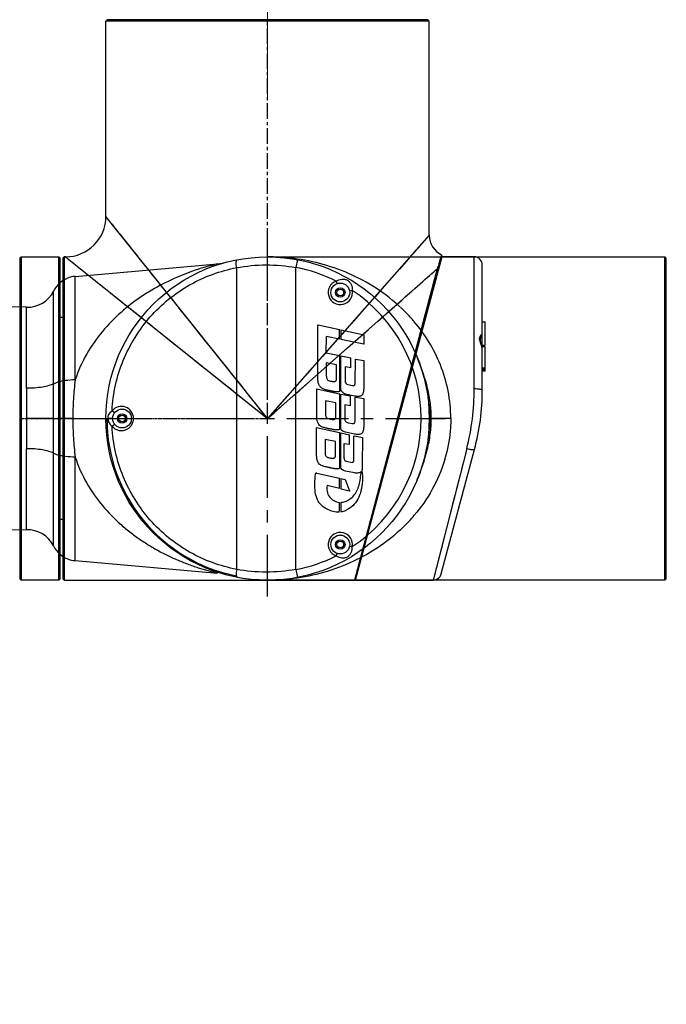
# Model space of a CAD drawing. Header units: millimetres. Extents: x 4164 to 11013, y 682 to 4081.
# Tile 31 of 35: x 6329 to 6569, y 1892 to 2258. Entities that reach past the tile are written whole.
import ezdxf

# ---------------------------------------------------------------- set-up
doc = ezdxf.new("R2010")
doc.units = ezdxf.units.MM
doc.linetypes.add('CENTER', pattern=[0.6, 0.375, -0.075, 0.075, -0.075])
doc.layers.add('dim', color=82, linetype='Continuous', lineweight=9)
doc.layers.add('老模组', color=7, linetype='Continuous')
doc.styles.add('TH_GBDIM', font='romans.shx', dxfattribs={"width": 0.8, "bigfont": 'gbcbig.shx'})
doc.dimstyles.new('TH_GBDIM', dxfattribs={"dimtxt": 3.5, "dimasz": 2.5, "dimexe": 2, "dimexo": 0, "dimgap": 1.5, "dimtad": 1, "dimdec": 1, "dimdsep": 46, "dimtxsty": 'TH_GBDIM', "dimcen": 2.5, "dimclrd": 3, "dimclre": 3, "dimclrt": 3, "dimadec": 0, "dimazin": 2, "dimtfac": 0.714286, "dimtdec": 1, "dimtmove": 0, "dimatfit": 3, "dimfxl": 1, "dimtzin": 0, "dimlwd": -1, "dimlwe": -1, "dimarcsym": 0})

# ---------------------------------------------------------------- blocks, each defined once
blk = doc.blocks.new('*D20')
at = {"layer": 'Defpoints', "color": 0, "transparency": 16777216}
for p in [(4574.25, 2349.73), (6545.38, 2349.73), (4950.95, 1733.73)]:
    blk.add_point(p, dxfattribs=at)
at = {"layer": 'dim', "color": 3, "transparency": 16777216}
for p, q in [((6545.38, 2349.73), (4568.25, 2349.73)), ((4574.25, 1757.73), (4574.25, 2325.73)), ((4950.95, 1733.73), (4568.25, 1733.73))]:
    blk.add_line(p, q, dxfattribs=at)
for points in [[(4570.25, 2325.73), (4578.25, 2325.73), (4574.25, 2349.73)], [(4570.25, 1757.73), (4578.25, 1757.73), (4574.25, 1733.73)]]:
    blk.add_solid(points, dxfattribs=at)
at = {"layer": 'dim', "color": 3, "transparency": 16777216, "insert": (4553.25, 2041.73), "char_height": 30, "attachment_point": 5, "rotation": 90, "style": 'TH_GBDIM'}
blk.add_mtext('616', dxfattribs=at)
blk = doc.blocks.new('*D22')
at = {"layer": 'Defpoints', "color": 0, "transparency": 16777216}
for p in [(6420.95, 2420.03), (6420.95, 2229.06), (5860.95, 2175.01)]:
    blk.add_point(p, dxfattribs=at)
at = {"layer": 'dim', "color": 3, "transparency": 16777216}
for p, q in [((5860.95, 2175.01), (5860.95, 2426.03)), ((6420.95, 2229.06), (6420.95, 2426.03)), ((5884.95, 2420.03), (6396.95, 2420.03))]:
    blk.add_line(p, q, dxfattribs=at)
for points in [[(5884.95, 2424.03), (5884.95, 2416.03), (5860.95, 2420.03)], [(6396.95, 2424.03), (6396.95, 2416.03), (6420.95, 2420.03)]]:
    blk.add_solid(points, dxfattribs=at)
at = {"layer": 'dim', "color": 3, "transparency": 16777216, "insert": (6140.95, 2441.03), "char_height": 30, "attachment_point": 5, "style": 'TH_GBDIM'}
blk.add_mtext('560', dxfattribs=at)
blk = doc.blocks.new('*D23')
at = {"layer": 'Defpoints', "color": 0, "transparency": 16777216}
for p in [(6660.95, 2524.38), (5060.95, 2144.38), (6660.95, 2008.56)]:
    blk.add_point(p, dxfattribs=at)
at = {"layer": 'dim', "color": 3, "transparency": 16777216}
for p, q in [((5060.95, 2144.38), (5060.95, 2530.38)), ((6660.95, 2008.56), (6660.95, 2530.38)), ((5084.95, 2524.38), (6636.95, 2524.38))]:
    blk.add_line(p, q, dxfattribs=at)
for points in [[(5084.95, 2528.38), (5084.95, 2520.38), (5060.95, 2524.38)], [(6636.95, 2528.38), (6636.95, 2520.38), (6660.95, 2524.38)]]:
    blk.add_solid(points, dxfattribs=at)
at = {"layer": 'dim', "color": 3, "transparency": 16777216, "insert": (5860.95, 2545.38), "char_height": 30, "attachment_point": 5, "style": 'TH_GBDIM'}
blk.add_mtext('1600', dxfattribs=at)

msp = doc.modelspace()

# ---------------------------------------------------------------- linework, layer by layer
at = {"color": 7, "linetype": 'Continuous'}
for p, q in [((6361.45, 2257.73), (6360.95, 2257.23)), ((6360.95, 2184.73), (6360.95, 2257.23)), ((6480.95, 2257.23), (6360.95, 2257.23)), ((6480.45, 2257.73), (6361.45, 2257.73)), ((6480.45, 2257.73), (6480.95, 2257.23)), ((6480.95, 2177.73), (6480.95, 2257.23)), ((6360.97, 2184.72), (6360.95, 2184.73)), ((6389.45, 2149.11), (6360.95, 2184.73)), ((6361.06, 2184.6), (6360.97, 2184.72)), ((6480.95, 2177.73), (6420.95, 2109.73)), ((6478.63, 2175.1), (6478.24, 2174.66)), ((6485.55, 2170.49), (6485.22, 2169.43)), ((6485.82, 2169.91), (6485.55, 2170.49)), ((6328.95, 2169.23), (6329.45, 2169.73)), ((6328.95, 2169.23), (6328.95, 2050.23)), ((6329.45, 2169.73), (6329.45, 2049.73)), ((6329.45, 2169.73), (6343.45, 2169.73)), ((6343.45, 2049.73), (6343.45, 2169.73)), ((6343.95, 2169.23), (6343.45, 2169.73)), ((6343.95, 2050.23), (6343.95, 2169.23)), ((6344.95, 2169.23), (6345.45, 2169.73)), ((6344.95, 2169.23), (6344.95, 2050.23)), ((6345.45, 2169.73), (6345.45, 2049.73)), ((6345.95, 2169.73), (6345.45, 2169.73)), ((6345.95, 2169.73), (6376.26, 2145.49)), ((6349.56, 2162.48), (6402.38, 2167.1)), ((6420.95, 2169.73), (6568.45, 2169.73)), ((6421.09, 2169.73), (6420.95, 2169.73)), ((6432.04, 2168.7), (6431.49, 2165.75)), ((6453.62, 2049.73), (6485.82, 2169.91)), ((6484.83, 2168.18), (6484.66, 2167.63)), ((6485.22, 2169.43), (6484.83, 2168.18)), ((6497.66, 2169.73), (6485.82, 2169.73)), ((6497.66, 2120.82), (6497.66, 2169.73)), ((6568.95, 2169.23), (6568.45, 2169.73)), ((6568.45, 2049.73), (6568.45, 2169.73)), ((6568.95, 2050.23), (6568.95, 2169.23)), ((6350.13, 2166.39), (6350.7, 2165.94)), ((6409.49, 2053.74), (6409.49, 2165.72)), ((6420.96, 2109.73), (6483.94, 2165.31)), ((6431.49, 2053.71), (6431.49, 2165.75)), ((6483.94, 2165.31), (6453.86, 2052.1)), ((6484.43, 2164.72), (6483.94, 2165.31)), ((6500.66, 2135.26), (6500.66, 2166.73)), ((6349.56, 2124.08), (6349.56, 2162.48)), ((6446.76, 2159.79), (6446.42, 2160.73)), ((6331.5, 2151), (6000.56, 2156.77)), ((6341.5, 2122.59), (6341.5, 2157.03)), ((6452.38, 2157.28), (6451.4, 2157.11)), ((6459.61, 2153.55), (6456.76, 2150.31)), ((6468.02, 2151.26), (6470.77, 2153.69)), ((6331.5, 2120.96), (6331.5, 2151)), ((6420.95, 2109.73), (6389.45, 2149.11)), ((6455.3, 2148.66), (6452.08, 2145.01)), ((6456.76, 2150.31), (6455.3, 2148.66)), ((6373.4, 2147.78), (6375.71, 2145.93)), ((6376.26, 2145.49), (6420.96, 2109.73)), ((6473.03, 2148.31), (6472.98, 2148.36)), ((6473.03, 2148.31), (6472.98, 2148.36)), ((6475.42, 2145.65), (6475.32, 2145.77)), ((6475.42, 2145.65), (6475.32, 2145.77)), ((6500.66, 2145.56), (6501.66, 2145.56)), ((6501.66, 2136.99), (6501.66, 2145.56)), ((6439.61, 2125.45), (6439.64, 2144.32)), ((6439.64, 2144.32), (6439.74, 2144.54)), ((6439.74, 2144.54), (6447.7, 2142.79)), ((6447.7, 2139.18), (6447.7, 2142.79)), ((6448.21, 2142.69), (6456.78, 2140.84)), ((6448.21, 2142.69), (6448.21, 2139.01)), ((6442.75, 2134.16), (6442.84, 2140.15)), ((6447.7, 2139.18), (6442.84, 2140.15)), ((6456.68, 2137.32), (6448.21, 2139.01)), ((6456.77, 2137.41), (6456.78, 2140.84)), ((6442.75, 2134.16), (6447.71, 2133.07)), ((6456.77, 2137.41), (6456.68, 2137.32)), ((6500.66, 2136.99), (6501.66, 2136.99)), ((6500.66, 2136.95), (6501.66, 2136.95)), ((6500.66, 2136.93), (6501.66, 2136.93)), ((6500.66, 2136.93), (6501.66, 2136.93)), ((6500.66, 2136.9), (6501.66, 2136.9)), ((6500.66, 2136.89), (6501.66, 2136.89)), ((6500.66, 2136.48), (6501.66, 2136.48)), ((6500.66, 2120.27), (6500.66, 2135.22)), ((6501.66, 2136.9), (6501.66, 2136.89)), ((6501.66, 2127.98), (6501.66, 2136.48)), ((6442.76, 2130.39), (6442.75, 2125.63)), ((6446.59, 2129.64), (6442.76, 2130.39)), ((6447.71, 2133.07), (6447.69, 2119.92)), ((6448.17, 2120.29), (6448.2, 2132.93)), ((6448.2, 2132.93), (6451.8, 2132.21)), ((6451.8, 2128.59), (6451.8, 2132.21)), ((6453.53, 2123.3), (6453.54, 2131.78)), ((6453.54, 2131.78), (6456.72, 2131.3)), ((6456.72, 2131.3), (6456.7, 2121.13)), ((6437.64, 2128.65), (6435.52, 2126.24)), ((6446.58, 2124.36), (6446.59, 2129.64)), ((6449.82, 2128.91), (6449.71, 2128.84)), ((6449.71, 2128.84), (6449.71, 2123.73)), ((6451.8, 2128.59), (6449.82, 2128.91)), ((6500.66, 2128.52), (6501.66, 2128.52)), ((6500.66, 2128.42), (6501.66, 2128.42)), ((6500.66, 2128.39), (6501.66, 2128.39)), ((6500.66, 2127.98), (6501.66, 2127.98)), ((6500.66, 2127.94), (6501.66, 2127.94)), ((6500.66, 2127.53), (6501.66, 2127.53)), ((6501.66, 2127.28), (6500.66, 2127.28)), ((6501.66, 2127.28), (6501.66, 2127.89)), ((6341.51, 2109.73), (6341.5, 2122.59)), ((6439.2, 2120.71), (6447.58, 2118.95)), ((6439.22, 2111.38), (6439.2, 2120.71)), ((6450.86, 2122.32), (6452.41, 2122)), ((6446.28, 2115.56), (6442.45, 2116.32)), ((6442.45, 2116.32), (6442.45, 2111.56)), ((6447.69, 2118.81), (6447.68, 2105.85)), ((6448.15, 2105.88), (6448.18, 2118.81)), ((6448.18, 2118.81), (6451.69, 2118.11)), ((6453.24, 2118.08), (6449.86, 2118.81)), ((6451.68, 2114.49), (6451.69, 2118.11)), ((6453.44, 2109.18), (6453.45, 2117.47)), ((6453.63, 2117.65), (6456.73, 2117.18)), ((6456.73, 2117.18), (6456.71, 2107.01)), ((6341.51, 2109.73), (6341.51, 2114.02)), ((6446.27, 2110.28), (6446.28, 2115.56)), ((6449.68, 2114.79), (6449.58, 2114.72)), ((6449.58, 2114.72), (6449.58, 2109.61)), ((6451.68, 2114.49), (6449.68, 2114.79)), ((6341.51, 2109.73), (6331.48, 2109.73)), ((6341.5, 2096.87), (6341.51, 2109.73)), ((6341.51, 2109.73), (6342.95, 2109.73)), ((6348.66, 2109.73), (6342.95, 2109.73)), ((6348.66, 2109.73), (6361.7, 2109.73)), ((6362.87, 2109.73), (6361.7, 2109.73)), ((6363.45, 2109.73), (6362.87, 2109.73)), ((6370.45, 2109.73), (6371.2, 2109.73)), ((6481.13, 2109.73), (6481.72, 2109.73)), ((6488.95, 2109.73), (6481.72, 2109.73)), ((6439.15, 2096.64), (6439.16, 2106.38)), ((6439.16, 2106.38), (6447.68, 2104.5)), ((6453.25, 2103.96), (6449.86, 2104.68)), ((6450.87, 2108.18), (6452.44, 2107.87)), ((6442.3, 2101.92), (6442.29, 2097.16)), ((6446.13, 2101.16), (6442.3, 2101.92)), ((6446.12, 2095.88), (6446.13, 2101.16)), ((6447.68, 2104.5), (6447.67, 2091.41)), ((6448.12, 2091.44), (6448.15, 2104.37)), ((6448.15, 2104.37), (6451.38, 2103.72)), ((6451.37, 2100.09), (6451.38, 2103.72)), ((6453.01, 2094.84), (6453.02, 2103.13)), ((6453.21, 2103.31), (6456.13, 2102.65)), ((6456.13, 2102.65), (6456.12, 2092.57)), ((6331.5, 2068.47), (6331.5, 2098.51)), ((6449.27, 2100.26), (6449.27, 2095.17)), ((6451.37, 2100.09), (6449.43, 2100.39)), ((6494.87, 2098.48), (6482.46, 2049.73)), ((6485.38, 2052.03), (6497.77, 2098.27)), ((6341.5, 2062.43), (6341.5, 2096.87)), ((6349.56, 2056.98), (6349.56, 2095.38)), ((6450.3, 2093.87), (6452.32, 2093.45)), ((6486.74, 2094.54), (6486.72, 2094.46)), ((6486.74, 2094.54), (6486.72, 2094.46)), ((6487.1, 2095.81), (6487.08, 2095.75)), ((6487.1, 2095.81), (6487.08, 2095.75)), ((6453.22, 2089.52), (6449.83, 2090.24)), ((6439.19, 2089.47), (6447.65, 2087.56)), ((6447.64, 2083.71), (6447.65, 2087.56)), ((6448.14, 2087.45), (6448.11, 2083.7)), ((6448.14, 2087.45), (6449.65, 2087.14)), ((6449.75, 2087.06), (6451.36, 2082.94)), ((6447.64, 2083.71), (6443.07, 2084.9)), ((6451.21, 2082.75), (6448.22, 2083.56)), ((6448.11, 2078.6), (6448.11, 2075.14)), ((6449.93, 2075.52), (6448.63, 2075.1)), ((6331.5, 2068.47), (6000.56, 2062.69)), ((6451.4, 2062.35), (6452.38, 2062.18)), ((6446.42, 2058.74), (6446.76, 2059.68)), ((6349.56, 2056.98), (6402.38, 2052.36)), ((6431.49, 2053.71), (6432.04, 2050.76)), ((6328.95, 2050.23), (6329.45, 2049.73)), ((6343.95, 2050.23), (6343.45, 2049.73)), ((6344.95, 2050.23), (6345.45, 2049.73)), ((6453.86, 2052.1), (6453.23, 2049.73)), ((6453.71, 2050.1), (6453.23, 2049.73)), ((6453.86, 2052.1), (6453.46, 2050.58)), ((6454.14, 2053.15), (6453.86, 2052.1)), ((6484.44, 2050.48), (6484.46, 2050.5)), ((6484.46, 2050.5), (6484.44, 2050.48)), ((6484.45, 2050.49), (6484.46, 2050.5)), ((6485.37, 2051.99), (6485.38, 2052.03)), ((6568.95, 2050.23), (6568.45, 2049.73)), ((6343.45, 2049.73), (6329.45, 2049.73)), ((6345.45, 2049.73), (6453.23, 2049.73)), ((6568.45, 2049.73), (6420.95, 2049.73)), ((6453.62, 2049.73), (6482.46, 2049.73))]:
    msp.add_line(p, q, dxfattribs=at)
at = {"color": 1, "linetype": 'CENTER', "ltscale": 15.4432}
msp.add_line((6420.95, 2109.73), (6420.95, 2257.23), dxfattribs=at)
at = {"color": 1, "linetype": 'CENTER', "ltscale": 60.96}
for p, q in [((6420.95, 2043.73), (6420.95, 2175.73)), ((6354.95, 2109.73), (6486.95, 2109.73))]:
    msp.add_line(p, q, dxfattribs=at)
at = {"color": 1, "linetype": 'CENTER', "ltscale": 2.8448}
msp.add_line((6329.45, 2109.73), (6420.95, 2109.73), dxfattribs=at)
at = {"color": 7, "linetype": 'Continuous'}
for points in [[(6363.88, 2181.08), (6363.48, 2181.57), (6363.12, 2182.02)], [(6365.79, 2178.69), (6364.76, 2179.97), (6364.3, 2180.55)], [(6369.8, 2173.68), (6368.29, 2175.56), (6367.61, 2176.42), (6366.96, 2177.22), (6366.36, 2177.98), (6365.79, 2178.69)], [(6480.95, 2177.73), (6480.94, 2177.72), (6480.84, 2177.6)], [(6478.24, 2174.66), (6477.37, 2173.67), (6476.89, 2173.12)], [(6376.52, 2165.27), (6375.41, 2166.66), (6374.35, 2167.99), (6373.34, 2169.25), (6372.39, 2170.44), (6371.48, 2171.58), (6370.61, 2172.66), (6369.8, 2173.68)], [(6475.21, 2171.22), (6473.89, 2169.73), (6473.17, 2168.92)], [(6476.89, 2173.12), (6475.8, 2171.9), (6475.21, 2171.22)], [(6485.55, 2170.49), (6485.53, 2170.42), (6485.46, 2170.22), (6485.36, 2169.88), (6485.21, 2169.44)], [(6345.95, 2169.73), (6345.97, 2169.72), (6346.09, 2169.62)], [(6348.66, 2167.57), (6349.11, 2167.21), (6349.6, 2166.82)], [(6402.38, 2167.1), (6402.55, 2167.12), (6402.97, 2167.17), (6403.39, 2167.23), (6403.81, 2167.3), (6404.22, 2167.38), (6404.64, 2167.48), (6405.05, 2167.58)], [(6473.17, 2168.92), (6471.61, 2167.14), (6470.76, 2166.18), (6469.87, 2165.17), (6468.93, 2164.1), (6467.94, 2162.98)], [(6485.21, 2169.44), (6485.03, 2168.88), (6484.83, 2168.18)], [(6350.7, 2165.94), (6351.98, 2164.91), (6352.69, 2164.35)], [(6352.69, 2164.35), (6354.25, 2163.1), (6355.1, 2162.41), (6356.01, 2161.69), (6356.98, 2160.91), (6358, 2160.1), (6359.08, 2159.23), (6360.22, 2158.32), (6361.41, 2157.37)], [(6385.87, 2153.59), (6384.36, 2155.48), (6382.91, 2157.29), (6381.52, 2159.02), (6380.19, 2160.69), (6378.91, 2162.29), (6377.69, 2163.81)], [(6483.94, 2165.31), (6483.58, 2163.96), (6483.18, 2162.43), (6482.72, 2160.73), (6482.23, 2158.86), (6481.69, 2156.82), (6481.1, 2154.63), (6480.48, 2152.29), (6479.82, 2149.81), (6479.13, 2147.2), (6478.41, 2144.48), (6477.66, 2141.66), (6476.88, 2138.72), (6476.07, 2135.68), (6475.24, 2132.55), (6474.38, 2129.33), (6473.5, 2126.03), (6472.61, 2122.65), (6471.7, 2119.23), (6470.78, 2115.76), (6469.85, 2112.27), (6467.99, 2105.27)], [(6481.93, 2163.53), (6482.65, 2164.17), (6483.32, 2164.76), (6483.94, 2165.31)], [(6349.56, 2162.48), (6348.74, 2162.38), (6347.72, 2162.15), (6346.74, 2161.81), (6345.8, 2161.38), (6344.9, 2160.85), (6344.07, 2160.24), (6343.3, 2159.54), (6342.61, 2158.76), (6342, 2157.91), (6341.5, 2157.03)], [(6466.9, 2161.81), (6465.82, 2160.58), (6464.68, 2159.29)], [(6474.46, 2156.95), (6475.58, 2157.93), (6476.64, 2158.87), (6477.65, 2159.76), (6478.6, 2160.6), (6479.51, 2161.4), (6480.36, 2162.15), (6481.17, 2162.86)], [(6361.41, 2157.37), (6362.68, 2156.36), (6364, 2155.29), (6365.39, 2154.18), (6368.39, 2151.79)], [(6463.49, 2157.94), (6462.25, 2156.54), (6460.96, 2155.07), (6459.61, 2153.55)], [(6470.77, 2153.69), (6472.06, 2154.83), (6474.46, 2156.95)], [(6390.72, 2147.52), (6389.05, 2149.61), (6387.43, 2151.64), (6386.92, 2152.27)], [(6368.39, 2151.79), (6369.99, 2150.51), (6371.65, 2149.17), (6373.4, 2147.78)], [(6461.78, 2145.76), (6463.43, 2147.22), (6465.02, 2148.62), (6468.02, 2151.26)], [(6420.95, 2109.73), (6418.76, 2112.48), (6416.58, 2115.21), (6414.4, 2117.92), (6412.25, 2120.61), (6410.11, 2123.29), (6408, 2125.92), (6405.92, 2128.53), (6403.87, 2131.09), (6401.85, 2133.61), (6399.88, 2136.07), (6397.95, 2138.49), (6396.07, 2140.84), (6394.24, 2143.13), (6392.45, 2145.36), (6390.72, 2147.52)], [(6452.08, 2145.01), (6450.42, 2143.13), (6448.71, 2141.2), (6446.96, 2139.2), (6445.15, 2137.16), (6443.31, 2135.07), (6441.42, 2132.92), (6439.49, 2130.74), (6437.64, 2128.65)], [(6377.09, 2144.82), (6379.04, 2143.26), (6381.07, 2141.64), (6383.16, 2139.97), (6385.32, 2138.24), (6387.55, 2136.45), (6389.84, 2134.62), (6392.2, 2132.74), (6394.61, 2130.81), (6397.08, 2128.83), (6399.6, 2126.82), (6402.16, 2124.77), (6404.77, 2122.68), (6407.4, 2120.57), (6410.08, 2118.44), (6412.77, 2116.28), (6415.48, 2114.11), (6418.21, 2111.93), (6420.96, 2109.73)], [(6442.12, 2128.41), (6444.32, 2130.35), (6446.47, 2132.25), (6448.58, 2134.11), (6450.64, 2135.92), (6452.64, 2137.69), (6454.59, 2139.41), (6456.47, 2141.07), (6458.3, 2142.69), (6460.07, 2144.25)], [(6500.66, 2135.22), (6500.66, 2135.43), (6500.62, 2135.82), (6500.56, 2136.22), (6500.48, 2136.62), (6500.39, 2136.99), (6500.31, 2137.32), (6500.23, 2137.63), (6500.16, 2137.91), (6500.1, 2138.17), (6500.05, 2138.4), (6500.01, 2138.62), (6499.99, 2138.82), (6499.99, 2139), (6500, 2139.18), (6500.02, 2139.37), (6500.06, 2139.55), (6500.12, 2139.71), (6500.17, 2139.85), (6500.22, 2139.97), (6500.27, 2140.08), (6500.32, 2140.18), (6500.37, 2140.27), (6500.41, 2140.36), (6500.45, 2140.44), (6500.49, 2140.51), (6500.52, 2140.59), (6500.56, 2140.67), (6500.59, 2140.76), (6500.62, 2140.85), (6500.64, 2140.95), (6500.66, 2141.07), (6500.66, 2141.16)], [(6420.96, 2109.73), (6423.38, 2111.87), (6425.79, 2114), (6428.19, 2116.12), (6430.57, 2118.22), (6432.94, 2120.31), (6435.28, 2122.38), (6437.59, 2124.42), (6439.88, 2126.43), (6442.12, 2128.41)], [(6435.52, 2126.24), (6433.5, 2123.95), (6431.45, 2121.62), (6429.37, 2119.27), (6427.28, 2116.91), (6425.18, 2114.53), (6423.07, 2112.14), (6420.95, 2109.73)], [(6341.51, 2114.02), (6341.51, 2115.41), (6341.51, 2116.78), (6341.51, 2118.17), (6341.51, 2119.62), (6341.5, 2121.09), (6341.5, 2122.59)], [(6341.5, 2096.87), (6341.5, 2098.27), (6341.51, 2099.67), (6341.51, 2101.05), (6341.51, 2102.39), (6341.51, 2103.72), (6341.51, 2105.11), (6341.51, 2106.59), (6341.51, 2108.13), (6341.51, 2109.73)], [(6467.99, 2105.27), (6467.06, 2101.79), (6466.15, 2098.34), (6465.25, 2094.94), (6464.35, 2091.6), (6463.48, 2088.3), (6462.62, 2085.06), (6461.78, 2081.9), (6460.97, 2078.84), (6460.18, 2075.89), (6459.43, 2073.05), (6458.71, 2070.36), (6458.04, 2067.81), (6457.4, 2065.42), (6456.25, 2061.09)], [(6494.87, 2098.48), (6494.38, 2096.57), (6493.89, 2094.65), (6493.4, 2092.72), (6492.91, 2090.78), (6492.42, 2088.84), (6491.92, 2086.91), (6491.44, 2085.01), (6490.96, 2083.11), (6490.47, 2081.21), (6489.99, 2079.31), (6489.5, 2077.41), (6489.01, 2075.47), (6488.51, 2073.49), (6488, 2071.49), (6487.49, 2069.5), (6486.99, 2067.53), (6486.5, 2065.59), (6486.03, 2063.74), (6485.58, 2061.99), (6485.16, 2060.33), (6484.76, 2058.77), (6484.39, 2057.33), (6484.05, 2056), (6483.75, 2054.78), (6483.47, 2053.68), (6483.22, 2052.71), (6483.01, 2051.88)], [(6341.5, 2062.43), (6342, 2061.55), (6342.61, 2060.7), (6343.3, 2059.92), (6344.07, 2059.23), (6344.9, 2058.61), (6345.8, 2058.08), (6346.74, 2057.65), (6347.72, 2057.31), (6348.74, 2057.08), (6349.56, 2056.98)], [(6456.25, 2061.09), (6455.74, 2059.16), (6455.27, 2057.39), (6454.84, 2055.8), (6454.47, 2054.38)], [(6453.33, 2050.11), (6453.26, 2049.83), (6453.23, 2049.73)], [(6482.83, 2051.2), (6482.7, 2050.65), (6482.59, 2050.24), (6482.51, 2049.95), (6482.47, 2049.79), (6482.46, 2049.73)], [(6484.6, 2050.64), (6484.67, 2050.71), (6484.75, 2050.8), (6484.83, 2050.91), (6484.91, 2051.03), (6485, 2051.16), (6485.09, 2051.31), (6485.18, 2051.48), (6485.26, 2051.67), (6485.33, 2051.88), (6485.37, 2051.99)]]:
    msp.add_lwpolyline(points, dxfattribs=at)
for centre, radius in [((6420.95, 2109.73), 60), ((6447.95, 2156.5), 3.5), ((6447.95, 2156.5), 1.75), ((6447.95, 2156.5), 1.25), ((6366.95, 2109.73), 3.5), ((6366.95, 2109.73), 1.75), ((6366.95, 2109.73), 1.25), ((6447.95, 2062.97), 3.5), ((6447.95, 2062.97), 1.75), ((6447.95, 2062.97), 1.25)]:
    msp.add_circle(centre, radius, dxfattribs=at)
for centre, radius, start, end in [((6345.95, 2184.73), 15, 270, 360), ((6488.95, 2177.73), 8, 180, 244.7976), ((6420.95, 2092.59), 77.14, 89.0933, 89.8973), ((6497.66, 2166.73), 3, 0, 90), ((6420.95, 2109.73), 57, 63.4644, 79.352), ((6447.95, 2156.5), 4.5, 109.9453, 10.0547), ((6331.69, 2161.99), 11, 269.0003, 333.1865), ((6420.95, 2109.73), 57, 303.4644, 56.5356), ((6342.53, 2077.83), 144.66, 21.9069, 22.1354), ((6351.22, 2081.33), 135.29, 21.7482, 21.9059), ((6451.15, 2123.73), 1.44, 179.9978, 258.3661), ((6415.66, 2120.27), 85, 345, 0), ((6447.55, 2118.81), 0.144, 359.4783, 78.1542), ((6366.7, 2109.73), 4.5, 0.0004, 139.9361), ((6420.82, 2109.73), 59.5, 179.9943, 258.9124), ((6451.02, 2109.61), 1.45, 180.1275, 263.8933), ((6437.99, 2109.73), 43.14, 0.0003, 0.4571), ((6450.5, 2095.09), 1.23, 176.3282, 261.4126), ((6434.7, 2109.97), 54.28, 343.4817, 344.8057), ((6434.81, 2109.95), 54.17, 344.8699, 345.2119), ((6439.11, 2089.12), 0.36, 77.2688, 173.4598), ((6449.62, 2087), 0.144, 26.7998, 78.4884), ((6448.15, 2083.76), 5.21, 167.2778, 264.0366), ((6448.25, 2083.7), 0.144, 179.5822, 256.3061), ((6421.24, 2076.95), 26.42, 355.6038, 3.5297), ((6428.37, 2113.67), 61.67, 316.9852, 319.7334), ((6331.69, 2057.47), 11, 26.8137, 91), ((6447.95, 2062.97), 4.5, 349.9453, 250.0547), ((6420.95, 2109.73), 57, 280.648, 296.5356), ((6482.49, 2052.7), 2.95, 306.7763, 311.3946), ((6482.33, 2052.79), 3.14, 316.7274, 320.6368), ((6482.25, 2052.86), 3.24, 320.6288, 322.892), ((6482.24, 2052.87), 3.25, 322.89, 323.1403), ((6482.24, 2052.87), 3.25, 323.1403, 323.3892)]:
    msp.add_arc(centre, radius, start, end, dxfattribs=at)
for points, knots in [([(6402.38, 2167.1), (6400.89, 2166.74), (6396.79, 2165.68), (6387.04, 2162.37), (6376.31, 2156.87), (6366.34, 2149.22), (6359.39, 2142.14), (6353.49, 2133.77), (6350.64, 2127.42), (6349.56, 2124.08)], [0, 0, 0, 0, 0.064856, 0.178906, 0.434463, 0.569343, 0.70839, 0.851913, 1, 1, 1, 1]), ([(6409.49, 2165.72), (6409.42, 2166.07), (6409.35, 2166.59), (6409.32, 2167.26), (6409.33, 2167.72), (6409.37, 2168.06), (6409.42, 2168.28), (6409.48, 2168.48), (6409.59, 2168.64), (6409.7, 2168.67)], [0, 0, 0, 0, 0.345058, 0.512872, 0.664504, 0.791029, 0.843491, 0.888321, 1, 1, 1, 1]), ([(6432.07, 2168.92), (6431.25, 2169.04), (6427.97, 2169.47), (6424.65, 2169.68), (6422.17, 2169.72)], [0, 0, 0, 0, 0.250544, 1, 1, 1, 1]), ([(6472.98, 2148.36), (6470.16, 2151.32), (6464.06, 2156.58), (6453.84, 2162.6), (6443.14, 2166.75), (6435.76, 2168.38), (6432.07, 2168.92)], [0, 0, 0, 0, 0.263273, 0.515415, 0.760022, 1, 1, 1, 1]), ([(6484.66, 2167.63), (6484.61, 2167.45), (6484.37, 2166.68), (6484.13, 2165.91), (6483.94, 2165.31)], [0, 0, 0, 0, 0.232481, 1, 1, 1, 1]), ([(6363.25, 2112.63), (6363.41, 2115.83), (6364.28, 2122.21), (6367.16, 2131.39), (6371.53, 2139.94), (6377.22, 2147.6), (6384.07, 2154.17), (6391.87, 2159.5), (6400.4, 2163.46), (6406.43, 2165.14), (6409.49, 2165.72)], [0, 0, 0, 0, 0.126831, 0.253354, 0.379372, 0.504756, 0.629453, 0.753486, 0.876956, 1, 1, 1, 1]), ([(6409.49, 2165.72), (6413.08, 2166.38), (6420.45, 2167.07), (6427.83, 2166.41), (6431.49, 2165.75)], [0, 0, 0, 0, 0.495852, 1, 1, 1, 1]), ([(6446.42, 2160.73), (6446.74, 2160.92), (6447.4, 2161.24), (6448.47, 2161.5), (6449.56, 2161.48), (6450.61, 2161.1), (6451.46, 2160.38), (6452.03, 2159.44), (6452.34, 2158.39), (6452.39, 2157.65), (6452.38, 2157.28)], [0, 0, 0, 0, 0.128025, 0.251648, 0.373476, 0.499996, 0.62652, 0.748351, 0.871975, 1, 1, 1, 1]), ([(6475.32, 2145.77), (6475.14, 2145.99), (6474.39, 2146.85), (6473.62, 2147.7), (6473.03, 2148.31)], [0, 0, 0, 0, 0.251508, 1, 1, 1, 1]), ([(6488.95, 2109.73), (6488.95, 2113.16), (6488.29, 2119.96), (6485.44, 2129.58), (6481.1, 2138.21), (6477.4, 2143.31), (6475.42, 2145.65)], [0, 0, 0, 0, 0.263042, 0.519316, 0.76513, 1, 1, 1, 1]), ([(6500.66, 2135.22), (6500.66, 2135.55), (6500.55, 2136.24), (6500.22, 2137.24), (6499.9, 2138.09), (6499.7, 2138.78), (6499.63, 2139.28), (6499.67, 2139.74), (6499.79, 2140.13), (6499.96, 2140.46), (6500.15, 2140.71), (6500.33, 2140.9), (6500.46, 2141.03), (6500.55, 2141.1), (6500.6, 2141.13), (6500.63, 2141.15), (6500.65, 2141.16), (6500.66, 2141.17)], [0, 0, 0, 0, 0.154813, 0.322005, 0.493344, 0.576745, 0.655369, 0.726812, 0.790529, 0.846956, 0.896039, 0.937079, 0.96897, 0.981079, 0.990396, 0.996751, 1, 1, 1, 1]), ([(6500.66, 2141.17), (6500.66, 2141.17), (6500.66, 2141.17), (6500.66, 2141.16), (6500.66, 2141.16)], [0, 0, 0, 0, 0.643421, 1, 1, 1, 1]), ([(6481.72, 2109.73), (6481.72, 2111.6), (6481.48, 2115.34), (6480.12, 2122.69), (6478.27, 2128), (6476.89, 2131.46)], [0, 0, 0, 0, 0.250739, 0.501174, 1, 1, 1, 1]), ([(6341.5, 2122.59), (6341.61, 2122.65), (6342.08, 2122.88), (6342.58, 2123.05), (6342.97, 2123.17)], [0, 0, 0, 0, 0.221301, 1, 1, 1, 1]), ([(6349.56, 2124.07), (6348.35, 2124.04), (6346.13, 2123.88), (6343.94, 2123.47), (6342.97, 2123.17)], [0, 0, 0, 0, 0.543375, 1, 1, 1, 1]), ([(6349.55, 2124.07), (6349.27, 2121.71), (6348.81, 2116.94), (6348.65, 2112.15), (6348.66, 2109.73)], [0, 0, 0, 0, 0.495482, 1, 1, 1, 1]), ([(6439.66, 2124.01), (6439.65, 2124.19), (6439.63, 2124.67), (6439.61, 2125.15), (6439.61, 2125.45)], [0, 0, 0, 0, 0.378057, 1, 1, 1, 1]), ([(6447.69, 2119.92), (6447.7, 2119.9), (6447.7, 2119.84), (6447.66, 2119.76), (6447.59, 2119.7), (6447.5, 2119.64), (6447.39, 2119.6), (6447.25, 2119.58), (6447.11, 2119.58), (6446.95, 2119.57), (6446.78, 2119.57), (6446.6, 2119.58), (6446.39, 2119.6), (6446.17, 2119.62), (6445.93, 2119.65), (6445.67, 2119.69), (6445.39, 2119.74), (6445.09, 2119.8), (6444.76, 2119.87), (6444.4, 2119.95), (6444.02, 2120.03), (6443.61, 2120.12), (6443.16, 2120.22), (6442.66, 2120.33), (6442.12, 2120.49), (6441.57, 2120.7), (6441.04, 2121), (6440.6, 2121.38), (6440.24, 2121.84), (6439.96, 2122.38), (6439.76, 2123.03), (6439.69, 2123.58), (6439.67, 2123.92), (6439.66, 2124.01)], [0, 0, 0, 0, 0.007192, 0.015341, 0.024353, 0.034518, 0.045875, 0.058432, 0.072203, 0.087146, 0.10344, 0.121253, 0.140708, 0.161897, 0.18495, 0.210019, 0.237262, 0.266835, 0.298872, 0.333497, 0.370857, 0.411187, 0.455023, 0.502903, 0.556463, 0.615735, 0.673561, 0.727789, 0.782026, 0.839878, 0.903364, 0.973892, 1, 1, 1, 1]), ([(6442.75, 2125.63), (6442.76, 2125.44), (6442.83, 2125.08), (6442.88, 2124.54), (6443.16, 2124.1), (6443.61, 2123.84), (6444.11, 2123.69), (6444.63, 2123.58), (6445.13, 2123.47), (6445.59, 2123.41), (6446.01, 2123.46), (6446.37, 2123.63), (6446.57, 2123.97), (6446.59, 2124.22), (6446.58, 2124.36)], [0, 0, 0, 0, 0.101953, 0.195184, 0.280493, 0.367721, 0.459279, 0.556732, 0.64862, 0.730106, 0.803162, 0.868405, 0.930721, 1, 1, 1, 1]), ([(6452.41, 2122), (6452.54, 2121.96), (6452.81, 2121.92), (6453.19, 2122.08), (6453.42, 2122.43), (6453.47, 2122.85), (6453.52, 2123.14), (6453.53, 2123.3)], [0, 0, 0, 0, 0.197033, 0.383068, 0.571002, 0.773312, 1, 1, 1, 1]), ([(6331.5, 2120.96), (6331.5, 2120.04), (6331.49, 2116.3), (6331.48, 2112.55), (6331.48, 2109.73)], [0, 0, 0, 0, 0.245471, 1, 1, 1, 1]), ([(6341.5, 2122.6), (6340.96, 2122.31), (6339.59, 2121.81), (6336.26, 2121.12), (6333.46, 2120.95), (6331.49, 2120.96)], [0, 0, 0, 0, 0.180399, 0.423712, 1, 1, 1, 1]), ([(6449.86, 2118.81), (6449.61, 2118.89), (6449.14, 2119.1), (6448.55, 2119.61), (6448.28, 2120.06), (6448.17, 2120.29)], [0, 0, 0, 0, 0.334895, 0.668251, 1, 1, 1, 1]), ([(6456.7, 2121.13), (6456.67, 2120.88), (6456.61, 2120.39), (6456.51, 2119.69), (6456.38, 2119.06), (6456.17, 2118.49), (6455.73, 2118.12), (6455.19, 2117.97), (6454.58, 2117.92), (6453.92, 2117.94), (6453.46, 2118.02), (6453.24, 2118.08)], [0, 0, 0, 0, 0.132294, 0.253702, 0.368199, 0.470376, 0.561768, 0.655852, 0.759846, 0.877652, 1, 1, 1, 1]), ([(6494.87, 2098.48), (6495.8, 2102.12), (6497.2, 2109.53), (6497.66, 2117.06), (6497.66, 2120.82)], [0, 0, 0, 0, 0.499981, 1, 1, 1, 1]), ([(6497.66, 2120.82), (6498.03, 2120.82), (6498.58, 2120.8), (6499.29, 2120.74), (6499.76, 2120.67), (6500.14, 2120.58), (6500.4, 2120.5), (6500.54, 2120.42), (6500.62, 2120.36), (6500.66, 2120.3), (6500.66, 2120.27)], [0, 0, 0, 0, 0.353457, 0.525973, 0.681011, 0.808338, 0.902962, 0.937367, 0.96399, 1, 1, 1, 1]), ([(6453.45, 2117.47), (6453.45, 2117.5), (6453.46, 2117.56), (6453.53, 2117.63), (6453.6, 2117.65), (6453.63, 2117.65)], [0, 0, 0, 0, 0.3203, 0.63934, 1, 1, 1, 1]), ([(6361.7, 2109.73), (6361.71, 2110.02), (6361.78, 2110.59), (6362.12, 2111.38), (6362.62, 2112.07), (6363.03, 2112.45), (6363.25, 2112.63)], [0, 0, 0, 0, 0.257044, 0.504112, 0.749146, 1, 1, 1, 1]), ([(6364.28, 2111.98), (6364.27, 2111.97), (6364.22, 2111.97), (6364.1, 2112.01), (6363.87, 2112.14), (6363.57, 2112.36), (6363.35, 2112.53), (6363.25, 2112.63)], [0, 0, 0, 0, 0.032259, 0.093079, 0.325421, 0.662445, 1, 1, 1, 1]), ([(6331.48, 2109.73), (6331.48, 2108.78), (6331.48, 2105.04), (6331.5, 2101.3), (6331.5, 2098.51)], [0, 0, 0, 0, 0.253247, 1, 1, 1, 1]), ([(6348.66, 2109.73), (6348.65, 2107.31), (6348.81, 2102.52), (6349.27, 2097.75), (6349.55, 2095.39)], [0, 0, 0, 0, 0.504518, 1, 1, 1, 1]), ([(6361.7, 2109.73), (6361.71, 2109.44), (6361.78, 2108.87), (6362.12, 2108.08), (6362.62, 2107.39), (6363.03, 2107.02), (6363.25, 2106.83)], [0, 0, 0, 0, 0.25716, 0.504239, 0.749045, 1, 1, 1, 1]), ([(6363.25, 2106.83), (6363.55, 2106.48), (6364.24, 2105.87), (6365.5, 2105.32), (6366.87, 2105.17), (6368.22, 2105.42), (6369.44, 2106.08), (6370.42, 2107.07), (6371.05, 2108.33), (6371.2, 2109.27), (6371.2, 2109.73)], [0, 0, 0, 0, 0.125197, 0.249159, 0.372578, 0.496041, 0.620307, 0.745787, 0.872496, 1, 1, 1, 1]), ([(6447.68, 2105.85), (6447.68, 2105.78), (6447.61, 2105.64), (6447.41, 2105.51), (6447.16, 2105.46), (6446.89, 2105.49), (6446.59, 2105.52), (6446.28, 2105.51), (6445.94, 2105.53), (6445.6, 2105.59), (6445.23, 2105.65), (6444.83, 2105.72), (6444.41, 2105.81), (6443.95, 2105.91), (6443.45, 2106.02), (6442.91, 2106.14), (6442.31, 2106.28), (6441.65, 2106.43), (6440.93, 2106.68), (6440.21, 2107.17), (6439.65, 2107.97), (6439.34, 2109), (6439.24, 2110.16), (6439.21, 2110.96), (6439.22, 2111.38)], [0, 0, 0, 0, 0.016498, 0.035171, 0.055645, 0.078025, 0.102235, 0.127774, 0.154584, 0.183069, 0.213398, 0.245938, 0.281056, 0.319036, 0.360179, 0.405079, 0.454628, 0.509917, 0.571023, 0.639522, 0.717189, 0.803483, 0.898055, 1, 1, 1, 1]), ([(6442.45, 2111.56), (6442.45, 2111.37), (6442.52, 2111.01), (6442.57, 2110.47), (6442.85, 2110.02), (6443.3, 2109.77), (6443.8, 2109.62), (6444.32, 2109.5), (6444.82, 2109.4), (6445.28, 2109.34), (6445.7, 2109.39), (6446.06, 2109.56), (6446.26, 2109.9), (6446.28, 2110.15), (6446.27, 2110.28)], [0, 0, 0, 0, 0.101953, 0.195184, 0.280493, 0.367721, 0.459279, 0.556732, 0.64862, 0.730106, 0.803162, 0.868405, 0.930721, 1, 1, 1, 1]), ([(6452.44, 2107.87), (6452.57, 2107.83), (6452.83, 2107.8), (6453.19, 2107.98), (6453.38, 2108.33), (6453.41, 2108.75), (6453.44, 2109.03), (6453.44, 2109.18)], [0, 0, 0, 0, 0.199635, 0.383345, 0.570787, 0.771911, 1, 1, 1, 1]), ([(6476.53, 2087.12), (6477.99, 2090.72), (6479.98, 2096.23), (6481.46, 2103.88), (6481.72, 2107.78), (6481.72, 2109.73)], [0, 0, 0, 0, 0.498901, 0.749282, 1, 1, 1, 1]), ([(6488.95, 2109.73), (6488.95, 2108.57), (6488.8, 2103.99), (6488.06, 2099.43), (6487.18, 2096.12)], [0, 0, 0, 0, 0.252245, 1, 1, 1, 1]), ([(6364.28, 2107.48), (6364.27, 2107.49), (6364.23, 2107.5), (6364.17, 2107.48), (6364.07, 2107.44), (6363.88, 2107.33), (6363.6, 2107.13), (6363.37, 2106.94), (6363.25, 2106.83)], [0, 0, 0, 0, 0.02701, 0.076596, 0.160045, 0.280788, 0.619769, 1, 1, 1, 1]), ([(6409.49, 2053.74), (6406.43, 2054.33), (6400.4, 2056), (6391.87, 2059.96), (6384.07, 2065.29), (6377.22, 2071.86), (6371.53, 2079.52), (6367.16, 2088.07), (6364.28, 2097.26), (6363.41, 2103.63), (6363.25, 2106.83)], [0, 0, 0, 0, 0.123039, 0.246502, 0.370536, 0.495233, 0.620618, 0.746636, 0.873159, 1, 1, 1, 1]), ([(6449.86, 2104.68), (6449.62, 2104.72), (6449.15, 2104.86), (6448.53, 2105.27), (6448.26, 2105.67), (6448.15, 2105.88)], [0, 0, 0, 0, 0.339059, 0.6726, 1, 1, 1, 1]), ([(6456.71, 2107.01), (6456.69, 2106.76), (6456.63, 2106.27), (6456.52, 2105.57), (6456.4, 2104.94), (6456.18, 2104.37), (6455.74, 2104), (6455.2, 2103.85), (6454.6, 2103.8), (6453.93, 2103.82), (6453.48, 2103.9), (6453.25, 2103.96)], [0, 0, 0, 0, 0.132294, 0.253702, 0.368199, 0.470376, 0.561768, 0.655851, 0.759846, 0.877652, 1, 1, 1, 1]), ([(6453.02, 2103.13), (6453.02, 2103.16), (6453.04, 2103.22), (6453.11, 2103.29), (6453.18, 2103.31), (6453.21, 2103.31)], [0, 0, 0, 0, 0.317516, 0.633797, 1, 1, 1, 1]), ([(6341.5, 2096.87), (6340.96, 2097.16), (6339.59, 2097.65), (6336.26, 2098.35), (6333.46, 2098.52), (6331.49, 2098.51)], [0, 0, 0, 0, 0.180398, 0.423711, 1, 1, 1, 1]), ([(6449.43, 2100.39), (6449.4, 2100.39), (6449.35, 2100.38), (6449.29, 2100.33), (6449.27, 2100.28), (6449.27, 2100.26)], [0, 0, 0, 0, 0.320977, 0.640801, 1, 1, 1, 1]), ([(6497.77, 2098.27), (6497.76, 2098.23), (6497.71, 2098.18), (6497.62, 2098.15), (6497.47, 2098.11), (6497.22, 2098.1), (6496.85, 2098.11), (6496.4, 2098.16), (6495.73, 2098.27), (6495.22, 2098.39), (6494.87, 2098.48)], [0, 0, 0, 0, 0.035705, 0.06191, 0.095681, 0.18847, 0.313767, 0.467351, 0.639864, 1, 1, 1, 1]), ([(6341.5, 2096.87), (6341.61, 2096.81), (6342.08, 2096.58), (6342.58, 2096.41), (6342.97, 2096.29)], [0, 0, 0, 0, 0.221307, 1, 1, 1, 1]), ([(6349.55, 2095.39), (6348.35, 2095.42), (6346.13, 2095.58), (6343.94, 2095.99), (6342.97, 2096.29)], [0, 0, 0, 0, 0.543312, 1, 1, 1, 1]), ([(6349.56, 2095.38), (6350.64, 2092.05), (6353.49, 2085.69), (6359.39, 2077.32), (6365.23, 2071.37), (6370.24, 2067.25), (6374.11, 2064.47), (6378.07, 2061.98), (6382.1, 2059.76), (6386.16, 2057.8), (6389.55, 2056.38), (6392.24, 2055.37), (6394.19, 2054.69), (6396.08, 2054.08), (6397.9, 2053.53), (6399.44, 2053.09), (6401.04, 2052.69), (6401.48, 2052.57), (6402.51, 2052.33), (6402.38, 2052.36)], [0, 0, 0, 0, 0.148017, 0.291471, 0.430452, 0.498404, 0.565337, 0.63123, 0.695994, 0.759462, 0.82124, 0.851266, 0.880497, 0.908669, 0.935256, 0.959534, 0.980099, 0.994613, 1, 1, 1, 1]), ([(6447.67, 2091.41), (6447.67, 2091.35), (6447.6, 2091.2), (6447.39, 2091.07), (6447.12, 2091.03), (6446.84, 2091.06), (6446.55, 2091.08), (6446.25, 2091.07), (6445.95, 2091.09), (6445.65, 2091.14), (6445.33, 2091.19), (6444.98, 2091.25), (6444.61, 2091.33), (6444.2, 2091.41), (6443.74, 2091.52), (6443.22, 2091.63), (6442.64, 2091.76), (6441.99, 2091.91), (6441.26, 2092.12), (6440.49, 2092.49), (6439.77, 2093.16), (6439.35, 2094.19), (6439.17, 2095.37), (6439.14, 2096.2), (6439.15, 2096.64)], [0, 0, 0, 0, 0.017286, 0.037046, 0.059054, 0.08277, 0.107473, 0.132165, 0.156819, 0.18221, 0.208929, 0.237624, 0.269049, 0.30388, 0.342768, 0.386385, 0.435475, 0.490937, 0.553277, 0.622993, 0.702775, 0.792147, 0.891801, 1, 1, 1, 1]), ([(6442.29, 2097.16), (6442.3, 2096.97), (6442.37, 2096.6), (6442.41, 2096.07), (6442.7, 2095.62), (6443.14, 2095.37), (6443.64, 2095.22), (6444.16, 2095.1), (6444.67, 2095), (6445.13, 2094.94), (6445.55, 2094.99), (6445.91, 2095.16), (6446.11, 2095.5), (6446.13, 2095.75), (6446.12, 2095.88)], [0, 0, 0, 0, 0.101953, 0.195184, 0.280493, 0.367721, 0.459279, 0.556732, 0.64862, 0.730106, 0.803162, 0.868405, 0.930721, 1, 1, 1, 1]), ([(6452.32, 2093.45), (6452.38, 2093.45), (6452.5, 2093.47), (6452.66, 2093.53), (6452.79, 2093.61), (6452.88, 2093.72), (6452.94, 2093.86), (6452.97, 2094.02), (6452.99, 2094.2), (6452.99, 2094.4), (6453, 2094.61), (6453.01, 2094.76), (6453.01, 2094.84)], [0, 0, 0, 0, 0.108677, 0.201206, 0.284581, 0.363029, 0.444831, 0.535386, 0.636628, 0.747256, 0.867993, 1, 1, 1, 1]), ([(6486.72, 2094.46), (6485.56, 2090.58), (6482.44, 2083.25), (6477.9, 2076.74), (6475.42, 2073.81)], [0, 0, 0, 0, 0.513985, 1, 1, 1, 1]), ([(6448.11, 2078.6), (6448.67, 2078.62), (6449.84, 2078.84), (6451.47, 2079.72), (6453, 2081.04), (6454.19, 2082.88), (6454.97, 2085.09), (6455.42, 2087.53), (6455.64, 2089.23), (6455.72, 2090.1)], [0, 0, 0, 0, 0.110283, 0.232006, 0.364499, 0.507167, 0.66141, 0.825376, 1, 1, 1, 1]), ([(6449.83, 2090.24), (6449.59, 2090.28), (6449.11, 2090.41), (6448.5, 2090.82), (6448.23, 2091.23), (6448.12, 2091.44)], [0, 0, 0, 0, 0.339059, 0.6726, 1, 1, 1, 1]), ([(6455.95, 2090.49), (6456.18, 2089.16), (6456.29, 2086.58), (6455.76, 2082.96), (6454.62, 2079.78), (6452.66, 2077.18), (6450.87, 2076.01), (6449.93, 2075.52)], [0, 0, 0, 0, 0.234701, 0.445041, 0.634212, 0.814984, 1, 1, 1, 1]), ([(6455.72, 2090.1), (6455.6, 2089.96), (6455.27, 2089.7), (6454.66, 2089.49), (6453.95, 2089.4), (6453.46, 2089.45), (6453.22, 2089.52)], [0, 0, 0, 0, 0.210709, 0.452732, 0.718683, 1, 1, 1, 1]), ([(6456.12, 2092.57), (6456.13, 2092.32), (6456.1, 2091.83), (6456.1, 2091.14), (6456.03, 2090.69), (6455.95, 2090.49)], [0, 0, 0, 0, 0.358612, 0.695382, 1, 1, 1, 1]), ([(6447.58, 2074.93), (6446.81, 2074.92), (6445.24, 2075.09), (6443, 2075.99), (6440.92, 2077.42), (6439.25, 2079.61), (6438.57, 2082.51), (6438.44, 2085.73), (6438.6, 2087.98), (6438.75, 2089.16)], [0, 0, 0, 0, 0.118906, 0.240118, 0.367791, 0.503678, 0.653492, 0.81658, 1, 1, 1, 1]), ([(6451.36, 2082.94), (6451.37, 2082.92), (6451.37, 2082.85), (6451.31, 2082.77), (6451.24, 2082.74), (6451.21, 2082.75)], [0, 0, 0, 0, 0.312818, 0.625096, 1, 1, 1, 1]), ([(6448.63, 2075.1), (6448.57, 2075.09), (6448.45, 2075.07), (6448.27, 2075.08), (6448.16, 2075.11), (6448.11, 2075.14)], [0, 0, 0, 0, 0.338909, 0.672981, 1, 1, 1, 1]), ([(6473.46, 2071.6), (6470.62, 2068.56), (6464.47, 2063.16), (6454.14, 2057), (6443.29, 2052.75), (6435.81, 2051.08), (6432.07, 2050.54)], [0, 0, 0, 0, 0.263618, 0.515799, 0.760262, 1, 1, 1, 1]), ([(6446.42, 2058.74), (6446.74, 2058.54), (6447.4, 2058.22), (6448.47, 2057.96), (6449.56, 2057.98), (6450.61, 2058.36), (6451.46, 2059.08), (6452.03, 2060.02), (6452.34, 2061.07), (6452.39, 2061.81), (6452.38, 2062.18)], [0, 0, 0, 0, 0.128026, 0.251651, 0.373478, 0.5, 0.626522, 0.74835, 0.871974, 1, 1, 1, 1]), ([(6409.49, 2053.74), (6409.42, 2053.39), (6409.35, 2052.87), (6409.32, 2052.19), (6409.33, 2051.73), (6409.37, 2051.4), (6409.42, 2051.18), (6409.48, 2050.98), (6409.59, 2050.82), (6409.7, 2050.8)], [0, 0, 0, 0, 0.347855, 0.516108, 0.6675, 0.793246, 0.845225, 0.889577, 1, 1, 1, 1]), ([(6431.49, 2053.71), (6427.83, 2053.05), (6420.45, 2052.4), (6413.08, 2053.08), (6409.49, 2053.74)], [0, 0, 0, 0, 0.50407, 1, 1, 1, 1]), ([(6432.07, 2050.54), (6431.27, 2050.42), (6428.08, 2050.01), (6424.85, 2049.79), (6422.44, 2049.75)], [0, 0, 0, 0, 0.250534, 1, 1, 1, 1]), ([(6484.26, 2050.33), (6484, 2050.14), (6483.42, 2049.83), (6482.77, 2049.73), (6482.46, 2049.73)], [0, 0, 0, 0, 0.509133, 1, 1, 1, 1]), ([(6484.46, 2050.5), (6484.47, 2050.51), (6484.52, 2050.55), (6484.57, 2050.6), (6484.61, 2050.65)], [0, 0, 0, 0, 0.156545, 1, 1, 1, 1]), ([(6484.85, 2050.93), (6484.9, 2051), (6485.12, 2051.32), (6485.28, 2051.69), (6485.37, 2051.99)], [0, 0, 0, 0, 0.221032, 1, 1, 1, 1])]:
    msp.add_open_spline(points, degree=3, knots=knots, dxfattribs=at)
for points in [[(6480.41, 2117.71), (6480.86, 2115.2), (6481.11, 2112.63), (6481.13, 2110.07)], [(6481.13, 2109.73), (6481.13, 2107.12), (6480.89, 2104.5), (6480.44, 2101.93)]]:
    msp.add_open_spline(points, degree=3, dxfattribs=at)
at = {"layer": '老模组', "color": 7, "linetype": 'Continuous'}
for p, q in [((6344.95, 2147.23), (6343.95, 2147.23)), ((6344.95, 2072.23), (6343.95, 2072.23))]:
    msp.add_line(p, q, dxfattribs=at)

# ---------------------------------------------------------------- dimensions: what is measured, and where the dimension line sits
at = {"layer": 'dim'}
for base, p1, p2, picture, middle in [((6660.95, 2524.38), (5060.95, 2144.38), (6660.95, 2008.56), '*D23', (5860.95, 2545.38)), ((6420.95, 2420.03), (5860.95, 2175.01), (6420.95, 2229.06), '*D22', (6140.95, 2441.03))]:
    dim = msp.add_linear_dim(base=base, p1=p1, p2=p2, dimstyle='TH_GBDIM', override={"dimtxt": 30, "dimasz": 24, "dimexe": 5.997, "dimgap": 5.997}, dxfattribs=at)
    dim.commit()
    dim.dimension.update_dxf_attribs({"geometry": picture, "text_midpoint": middle})
dim = msp.add_linear_dim(base=(4574.25, 2349.73), p1=(4950.95, 1733.73), p2=(6545.38, 2349.73), angle=90, dimstyle='TH_GBDIM', override={"dimtxt": 30, "dimasz": 24, "dimexe": 5.997, "dimgap": 5.997}, dxfattribs=at)
dim.commit()
dim.dimension.update_dxf_attribs({"geometry": '*D20', "text_midpoint": (4553.25, 2041.73)})

doc.saveas('drawing.dxf')
